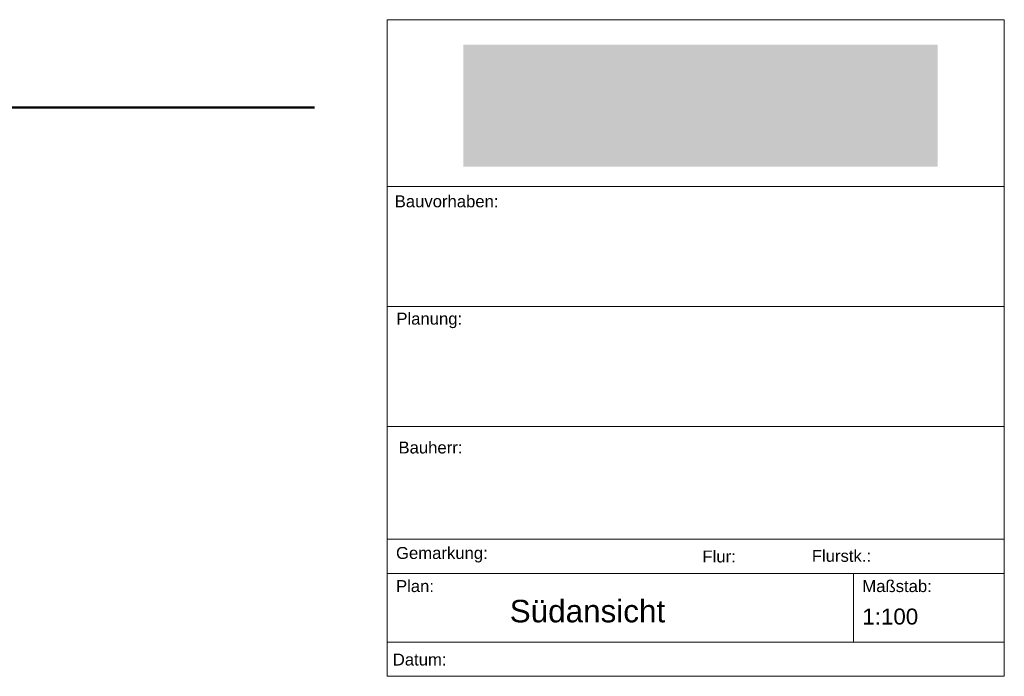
# Model space of a CAD drawing. Header units: millimetres. Extents: x 2639 to 41000, y -28700 to -9669.
# Tile 5 of 5: x 26643 to 41000, y -28700 to -19125. Entities that reach past the tile are written whole.
import ezdxf

# ---------------------------------------------------------------- set-up
doc = ezdxf.new("R2010")
doc.units = ezdxf.units.MM
doc.header["$MEASUREMENT"] = 0

msp = doc.modelspace()

# ---------------------------------------------------------------- hatches: boundary and pattern name
at = {"true_color": 0xeaeaea}
msp.add_hatch(color=254, dxfattribs=at).paths.add_polyline_path([(40026, -21269), (33114, -21269), (33114, -19489), (40026, -19489)])

# ---------------------------------------------------------------- linework, layer by layer
at = {"color": 18, "lineweight": 5, "true_color": 0x070707}
for points in [[(32000, -28700), (32000, -19125)], [(32000, -19125), (41000, -19125)], [(41000, -28700), (41000, -19125)], [(41000, -21558), (32000, -21558)], [(41000, -23307), (32000, -23307)], [(41000, -25057), (32000, -25057)], [(41000, -26700), (32000, -26700)], [(41000, -27200), (32000, -27200)], [(38800, -27200), (38800, -28200)], [(41000, -28200), (32000, -28200)], [(41000, -28700), (32000, -28700)]]:
    msp.add_lwpolyline(points, dxfattribs=at)
at = {"color": 18, "lineweight": 50, "true_color": 0x070707}
for points in [[(27046, -20406), (21714, -20406), (27046, -20406)], [(27752, -20406), (27046, -20406), (27752, -20406)], [(30939, -20406), (27752, -20406), (30939, -20406)]]:
    msp.add_lwpolyline(points, dxfattribs=at)

# ---------------------------------------------------------------- texts
at = {"color": 6, "true_color": 0xff00ff, "char_height": 174, "attachment_point": 7}
for s, insert in [('{\\fArial|b0|i0;Bauvorhaben:}', (32111, -21863)), ('{\\fArial|b0|i0;Planung:}', (32135, -23624)), ('{\\fArial|b0|i0;Bauherr:}', (32166, -25453)), ('{\\fArial|b0|i0;Flurstk.:}', (38193, -27033)), ('{\\fArial|b0|i0;Gemarkung:}', (32130, -27041)), ('{\\fArial|b0|i0;Flur:}', (36598, -27042)), ('{\\fArial|b0|i0;Plan:}', (32130, -27474)), ('{\\fArial|b0|i0;Maßstab:}', (38930, -27474)), ('{\\fArial|b0|i0;Datum:}', (32083, -28545))]:
    msp.add_mtext(s, dxfattribs=dict(at, insert=insert))
at = {"color": 18, "true_color": 0x070707, "attachment_point": 1}
for s, insert, char_height in [('{\\fArial|b0|i0;Südansicht}', (33788, -27585), 328), ('{\\fArial|b0|i0;1:100}', (38930, -27712), 233)]:
    msp.add_mtext(s, dxfattribs=dict(at, insert=insert, char_height=char_height))

doc.saveas('drawing.dxf')
